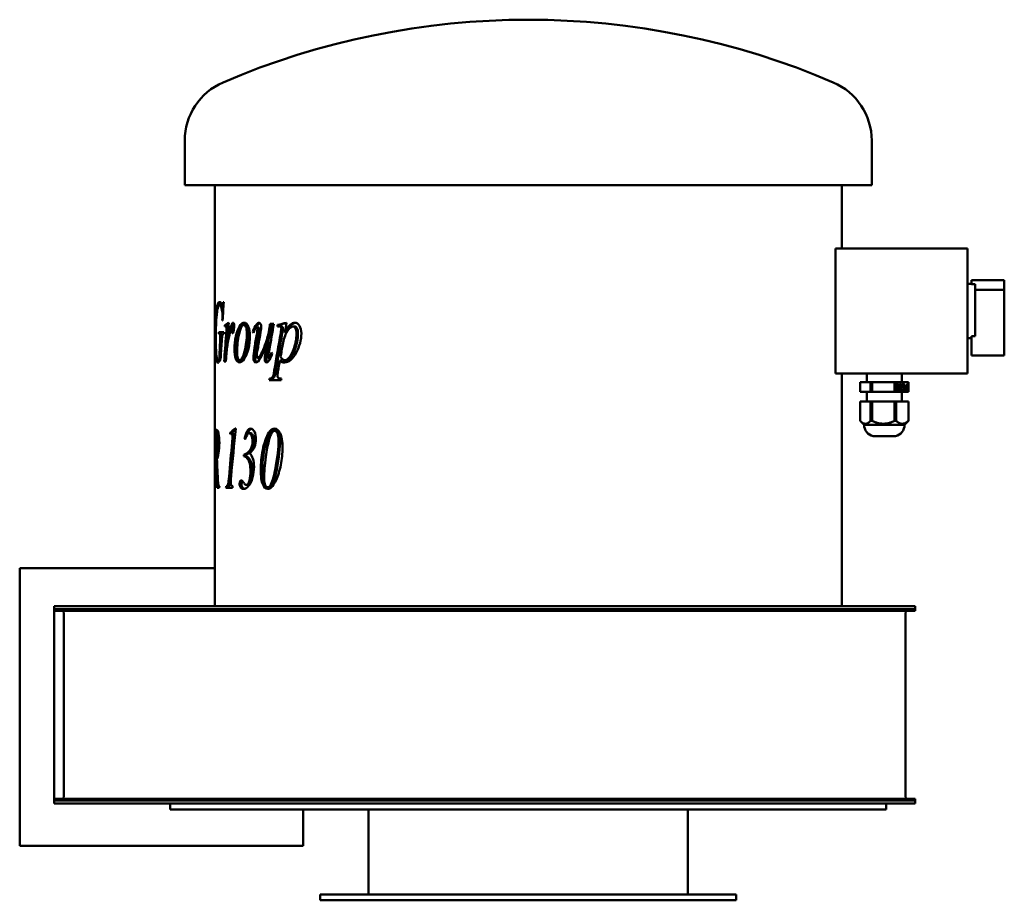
# Model space of a CAD drawing. Header units: millimetres. Extents: x 376 to 884, y 218 to 673.
import ezdxf

# ---------------------------------------------------------------- set-up
doc = ezdxf.new("R2010")
doc.units = ezdxf.units.MM
doc.header["$LTSCALE"] = 3
doc.layers.add('Widoczne (ISO)', color=7, linetype='Continuous', lineweight=50)

msp = doc.modelspace()

# ---------------------------------------------------------------- linework, layer by layer
at = {"layer": 'Widoczne (ISO)'}
for p, q in [((460.88, 587.5), (460.88, 610.5)), ((815.88, 587.5), (815.88, 610.5)), ((815.88, 587.5), (460.88, 587.5)), ((476.38, 442.39), (476.38, 587.5)), ((800.38, 554.75), (800.38, 587.5)), ((797.13, 554.75), (797.13, 490.25)), ((797.13, 554.75), (865.38, 554.75)), ((865.38, 490.25), (865.38, 554.75)), ((865.38, 536.5), (867.38, 536.5)), ((867.38, 538.5), (884.38, 538.5)), ((867.38, 538.5), (867.38, 536.33)), ((869.38, 536.33), (867.38, 536.33)), ((869.38, 536.33), (869.38, 509.42)), ((884.38, 533.5), (884.38, 538.5)), ((869.38, 533.5), (884.38, 533.5)), ((884.38, 499.5), (884.38, 533.5)), ((479.91, 525.6), (478.92, 525.6)), ((480.94, 525.6), (480.39, 525.6)), ((481.02, 527.1), (480.83, 527.1)), ((480.32, 517.64), (480.5, 517.64)), ((482.56, 515.21), (481.6, 515.21)), ((483.05, 514.6), (482.09, 514.6)), ((483.35, 514.26), (482.39, 514.26)), ((492.32, 515.29), (491.41, 515.29)), ((498.77, 515.48), (497.9, 515.48)), ((499.01, 514.01), (498.15, 514.01)), ((505.56, 514.09), (504.74, 514.09)), ((506.96, 515.92), (505.03, 515.92)), ((509.68, 515.31), (508.88, 515.31)), ((508.88, 514.45), (508.88, 515.31)), ((509.68, 514.58), (509.68, 515.31)), ((510.76, 514.6), (509.96, 514.6)), ((517.6, 514.5), (516.85, 514.5)), ((478.53, 510.63), (478.63, 510.63)), ((481.08, 511.49), (478.57, 511.49)), ((479.61, 510.63), (478.63, 510.63)), ((480.14, 509.99), (479.16, 509.99)), ((485.95, 513.06), (485.01, 513.06)), ((486.15, 512.32), (485.21, 512.32)), ((496.59, 511.71), (496.04, 511.71)), ((513.4, 511.34), (512.62, 511.34)), ((867.38, 509.42), (869.38, 509.42)), ((867.38, 509.42), (867.38, 499.5)), ((483.08, 505.68), (482.78, 505.68)), ((504.4, 506.63), (503.57, 506.63)), ((865.38, 508.5), (867.38, 508.5)), ((867.38, 499.5), (884.38, 499.5)), ((478.97, 497.44), (477.98, 497.44)), ((479.5, 498.5), (478.78, 498.5)), ((481.27, 496.41), (482.13, 496.41)), ((490.3, 497), (489.38, 497)), ((499.49, 498.37), (498.63, 498.37)), ((505.13, 498.06), (504.36, 498.06)), ((510.86, 496.98), (510.07, 496.98)), ((513.48, 497.12), (512.7, 497.12)), ((797.13, 490.25), (865.38, 490.25)), ((800.38, 370), (800.38, 490.25)), ((813.38, 490.25), (813.38, 485.75)), ((831.38, 490.25), (831.38, 485.75)), ((504.56, 486.73), (510.7, 486.73)), ((505.51, 487.54), (504.68, 487.54)), ((809.92, 485.75), (815.3, 485.75)), ((809.92, 485.75), (809.92, 480.75)), ((815.3, 485.75), (816.03, 485.75)), ((815.3, 485.75), (815.3, 480.75)), ((816.03, 485.75), (827.72, 485.75)), ((816.03, 485.75), (816.03, 480.75)), ((827.72, 485.75), (828.49, 485.75)), ((827.72, 485.75), (827.72, 480.75)), ((828.49, 485.75), (834.79, 485.75)), ((828.49, 485.75), (828.49, 480.75)), ((828.76, 484.47), (828.76, 484.83)), ((828.76, 484.83), (829.68, 484.83)), ((829.09, 484.47), (828.76, 484.47)), ((828.83, 484.83), (828.83, 484.47)), ((829.09, 481.32), (829.09, 484.47)), ((829.33, 484.47), (829.09, 484.47)), ((829.33, 484.47), (829.33, 482.13)), ((829.68, 484.47), (829.33, 484.47)), ((829.68, 484.83), (829.68, 484.47)), ((830.17, 484.47), (830.17, 484.83)), ((830.17, 484.83), (831.09, 484.83)), ((830.51, 484.47), (830.17, 484.47)), ((830.25, 484.83), (830.25, 484.47)), ((830.51, 481.32), (830.51, 484.47)), ((830.75, 484.47), (830.51, 484.47)), ((830.75, 484.47), (830.75, 482.13)), ((831.09, 484.47), (830.75, 484.47)), ((831.09, 484.83), (831.09, 484.47)), ((831.5, 483.07), (831.5, 484.6)), ((832.14, 484.5), (831.5, 484.5)), ((831.75, 484.38), (831.5, 484.38)), ((831.75, 483.48), (831.5, 483.48)), ((831.75, 484.38), (831.75, 483.48)), ((831.75, 483.48), (832.19, 483.48)), ((832.19, 483.48), (832.19, 483.07)), ((833.51, 483.4), (833.51, 483.13)), ((833.89, 483.53), (834.1, 483.53)), ((834.1, 483.53), (834.1, 484.83)), ((834.1, 484.83), (834.35, 484.83)), ((834.35, 484.83), (834.35, 481.33)), ((834.79, 485.75), (834.83, 485.75)), ((834.79, 485.75), (834.79, 480.75)), ((834.83, 485.75), (834.83, 480.75)), ((809.92, 480.75), (815.3, 480.75)), ((813.38, 480.75), (813.38, 475.75)), ((815.3, 480.75), (816.03, 480.75)), ((816.03, 480.75), (827.72, 480.75)), ((827.72, 480.75), (828.49, 480.75)), ((828.49, 480.75), (834.79, 480.75)), ((829.33, 482.13), (829.09, 482.13)), ((829.68, 481.81), (829.09, 481.81)), ((829.29, 481.32), (829.09, 481.32)), ((829.33, 482.13), (829.68, 482.13)), ((829.68, 482.13), (829.68, 481.81)), ((830.75, 482.13), (830.51, 482.13)), ((831.09, 481.81), (830.51, 481.81)), ((830.7, 481.32), (830.51, 481.32)), ((830.75, 482.13), (831.09, 482.13)), ((831.09, 482.13), (831.09, 481.81)), ((831.38, 480.75), (831.38, 475.75)), ((832.19, 483.07), (831.5, 483.07)), ((831.51, 482.13), (831.53, 482.13)), ((831.51, 481.57), (831.51, 482.13)), ((831.77, 481.84), (831.51, 481.84)), ((832.16, 481.67), (831.51, 481.67)), ((833.53, 482.92), (833.23, 482.92)), ((833.89, 481.73), (833.27, 481.73)), ((833.93, 483.13), (833.3, 483.13)), ((833.51, 481.73), (833.51, 481.43)), ((834.35, 481.33), (833.88, 481.33)), ((833.89, 481.73), (834.1, 481.73)), ((834.1, 483.13), (833.93, 483.13)), ((834.1, 481.73), (834.1, 483.13)), ((834.79, 480.75), (834.83, 480.75)), ((809.92, 475.75), (815.3, 475.75)), ((809.92, 475.75), (809.92, 465.71)), ((815.3, 475.75), (816.03, 475.75)), ((815.3, 475.75), (815.3, 465.71)), ((816.03, 475.75), (827.72, 475.75)), ((816.03, 475.75), (816.03, 465.71)), ((827.72, 475.75), (828.49, 475.75)), ((827.72, 475.75), (827.72, 465.71)), ((828.49, 475.75), (834.79, 475.75)), ((828.49, 475.75), (828.49, 465.71)), ((834.79, 475.75), (834.83, 475.75)), ((834.79, 475.75), (834.79, 465.71)), ((834.83, 475.75), (834.83, 465.71)), ((809.99, 465.64), (809.92, 465.7)), ((811.88, 463.75), (809.99, 465.64)), ((832.88, 463.75), (811.88, 463.75)), ((832.88, 463.75), (834.76, 465.64)), ((834.76, 465.64), (834.83, 465.7)), ((476.61, 460.28), (477.61, 460.28)), ((477.45, 461.09), (476.62, 461.09)), ((478.37, 459.52), (477.37, 459.52)), ((485.36, 459.62), (484.41, 459.62)), ((486.02, 459.08), (485.07, 459.08)), ((487.28, 461.7), (486.9, 461.7)), ((495.02, 459.32), (494.13, 459.32)), ((508.2, 460.55), (507.39, 460.55)), ((828.13, 457.88), (816.63, 457.88)), ((486.51, 456.55), (485.57, 456.55)), ((492.24, 456.5), (491.83, 456.5)), ((492.36, 448.12), (491.46, 448.12)), ((491.46, 447.48), (491.46, 448.12)), ((492.36, 447.48), (492.36, 448.12)), ((495.88, 451.31), (495, 451.31)), ((477.56, 446.01), (476.85, 446.01)), ((478.01, 447.07), (477.1, 447.07)), ((477.58, 445.67), (477.15, 445.67)), ((492.36, 447.48), (491.46, 447.48)), ((476.38, 442.39), (476.38, 442.39)), ((476.38, 370), (476.38, 441.23)), ((476.64, 433.24), (476.44, 433.24)), ((476.68, 436.92), (476.49, 436.92)), ((493.72, 432.63), (492.83, 432.63)), ((476.86, 431.9), (476.38, 431.9)), ((476.38, 431.09), (476.84, 431.09)), ((476.7, 432.24), (476.41, 432.24)), ((477.69, 431.09), (478.76, 431.09)), ((482.21, 431.09), (485.63, 431.09)), ((483.26, 431.9), (482.3, 431.9)), ((483.92, 432.19), (482.96, 432.19)), ((504.63, 431.38), (503.8, 431.38)), ((505.92, 432.26), (505.1, 432.26)), ((375.62, 246.06), (375.62, 389.56)), ((476.38, 389.56), (375.62, 389.56)), ((393.37, 368.5), (623.37, 368.5)), ((393.37, 367.5), (393.37, 368.5)), ((393.37, 367.5), (393.37, 270.5)), ((393.37, 367.5), (623.37, 367.5)), ((623.37, 370), (393.37, 370)), ((393.37, 370), (393.37, 368.5)), ((398.37, 366.7), (398.37, 271.3)), ((623.37, 368.5), (838.37, 368.5)), ((623.37, 367.5), (838.37, 367.5)), ((838.37, 370), (623.37, 370)), ((833.37, 366.7), (833.37, 271.3)), ((838.37, 368.5), (838.37, 367.5)), ((838.37, 370), (838.37, 368.5)), ((393.37, 270.5), (623.37, 270.5)), ((393.37, 269.5), (393.37, 270.5)), ((623.37, 270.5), (838.37, 270.5)), ((838.37, 269.5), (838.37, 270.5)), ((393.37, 269.5), (623.37, 269.5)), ((393.37, 269.5), (393.37, 268)), ((623.37, 268), (393.37, 268)), ((453.38, 268), (453.38, 265)), ((823.38, 265), (453.38, 265)), ((522.12, 265), (522.12, 246.06)), ((555.88, 265), (555.88, 221)), ((623.37, 269.5), (838.37, 269.5)), ((838.37, 268), (623.37, 268)), ((720.88, 265), (720.88, 221)), ((823.38, 268), (823.38, 265)), ((838.37, 269.5), (838.37, 268)), ((522.12, 246.06), (375.62, 246.06)), ((745.88, 221), (530.88, 221)), ((530.88, 221), (530.88, 218)), ((745.88, 221), (745.88, 218)), ((745.88, 218), (530.88, 218))]:
    msp.add_line(p, q, dxfattribs=at)
for centre, radius, start, end in [((638.38, 273), 400, 66.7905, 113.2095), ((493.66, 610.5), 32.78, 113.2095, 180), ((783.09, 610.5), 32.78, 0, 66.7905), ((817.88, 463.75), 6, 180, 257.9753), ((826.88, 463.75), 6, 282.0247, 0), ((397.57, 366.7), 0.8, 0, 90), ((834.17, 366.7), 0.8, 90, 180), ((397.57, 271.3), 0.8, 270, 0), ((834.17, 271.3), 0.8, 180, 270)]:
    msp.add_arc(centre, radius, start, end, dxfattribs=at)
for centre, ratio, start_param, end_param in [((809.92, 478.16), 0.005236, 6.267959, 6.287741), ((815.66, 478.16), 0.842294, 6.248424, 6.317947), ((828.1, 478.16), 0.887951, 6.248424, 6.317947), ((834.81, 478.16), 0.045657, 6.248424, 6.317947), ((834.83, 478.16), 0.005236, 0.005233, 0.015226)]:
    msp.add_ellipse(centre, major_axis=(0, -12.46), ratio=ratio, start_param=start_param, end_param=end_param, dxfattribs=at)
for points, knots in [([(476.65, 508.03), (476.65, 510.63), (476.68, 513.1), (476.75, 515.43), (476.83, 517.77), (476.93, 519.75), (477.08, 521.36), (477.23, 522.98), (477.42, 524.26), (477.66, 525.19)], [0, 0, 0, 0, 1, 1, 1, 2, 2, 2, 3, 3, 3, 3]), ([(480.37, 520.09), (480.37, 521.54), (480.22, 522.83), (479.95, 523.94), (479.68, 525.05), (479.32, 525.6), (478.92, 525.6)], [0, 0, 0, 0, 1, 1, 1, 2, 2, 2, 2]), ([(480.39, 525.6), (480.47, 525.6), (480.54, 525.69), (480.6, 525.86), (480.66, 526.03), (480.73, 526.45), (480.83, 527.1)], [0, 0, 0, 0, 1, 1, 1, 2, 2, 2, 2]), ([(485.87, 516.44), (486.04, 516.44), (486.17, 516.3), (486.27, 516.01), (486.37, 515.72), (486.42, 515.3), (486.42, 514.75)], [0, 0, 0, 0, 1, 1, 1, 2, 2, 2, 2]), ([(486.64, 502.84), (486.64, 505.01), (486.86, 507.19), (487.31, 509.37), (487.76, 511.55), (488.37, 513.27), (489.18, 514.54), (490, 515.8), (490.82, 516.44), (491.64, 516.44)], [0, 0, 0, 0, 1, 1, 1, 2, 2, 2, 3, 3, 3, 3]), ([(487.58, 502.84), (487.58, 505.01), (487.79, 507.19), (488.24, 509.37), (488.69, 511.55), (489.3, 513.27), (490.1, 514.54), (490.76, 515.57), (491.42, 516.18), (492.09, 516.37)], [0, 0, 0, 0, 1, 1, 1, 2, 2, 2, 2.813888, 2.813888, 2.813888, 2.813888]), ([(491.41, 515.29), (490.5, 515.29), (489.7, 513.73), (488.99, 510.63), (488.28, 507.52), (487.95, 504.44), (487.95, 501.39)], [0, 0, 0, 0, 1, 1, 1, 2, 2, 2, 2]), ([(492.98, 511.05), (492.98, 512.42), (492.83, 513.47), (492.54, 514.2), (492.24, 514.92), (491.87, 515.29), (491.41, 515.29)], [0, 0, 0, 0, 1, 1, 1, 2, 2, 2, 2]), ([(491.64, 516.44), (492.47, 516.44), (493.19, 515.8), (493.75, 514.51), (494.32, 513.23), (494.61, 511.57), (494.61, 509.53)], [0, 0, 0, 0, 1, 1, 1, 2, 2, 2, 2]), ([(493.87, 511.05), (493.87, 512.42), (493.73, 513.47), (493.44, 514.2), (493.15, 514.92), (492.77, 515.29), (492.32, 515.29)], [0, 0, 0, 0, 1, 1, 1, 2, 2, 2, 2]), ([(498.15, 514.01), (497.96, 514.01), (497.78, 513.9), (497.59, 513.68), (497.41, 513.46), (497, 512.64), (496.37, 511.22)], [0, 0, 0, 0, 1, 1, 1, 2, 2, 2, 2]), ([(498.51, 513.37), (498.51, 513.54), (498.47, 513.68), (498.4, 513.82), (498.32, 513.95), (498.24, 514.01), (498.15, 514.01)], [0, 0, 0, 0, 1, 1, 1, 2, 2, 2, 2]), ([(498.63, 498.37), (498.89, 498.37), (499.22, 498.62), (499.64, 499.1), (500.07, 499.58), (500.63, 500.66), (501.36, 502.34), (502.08, 504.03), (502.69, 505.6), (503.18, 507.08), (503.66, 508.55), (504.18, 510.88), (504.74, 514.09)], [0, 0, 0, 0, 1, 1, 1, 2, 2, 2, 3, 3, 3, 4, 4, 4, 4]), ([(499.37, 513.37), (499.37, 513.54), (499.33, 513.68), (499.26, 513.82), (499.19, 513.95), (499.1, 514.01), (499.01, 514.01)], [0, 0, 0, 0, 1, 1, 1, 2, 2, 2, 2]), ([(499.34, 516.44), (499.64, 516.44), (499.89, 516.23), (500.09, 515.81), (500.29, 515.4), (500.38, 514.87), (500.38, 514.23)], [0, 0, 0, 0, 1, 1, 1, 2, 2, 2, 2]), ([(503.86, 506.63), (503.91, 506.78), (503.96, 506.93), (504.01, 507.08), (504.49, 508.55), (505.01, 510.88), (505.56, 514.09)], [2.900712, 2.900712, 2.900712, 2.900712, 3, 3, 3, 4, 4, 4, 4]), ([(510.82, 513.35), (510.82, 513.74), (510.75, 514.05), (510.61, 514.27), (510.47, 514.49), (510.25, 514.6), (509.96, 514.6)], [0, 0, 0, 0, 1, 1, 1, 2, 2, 2, 2]), ([(511.61, 513.35), (511.61, 513.74), (511.54, 514.05), (511.4, 514.27), (511.26, 514.49), (511.04, 514.6), (510.76, 514.6)], [0, 0, 0, 0, 1, 1, 1, 2, 2, 2, 2]), ([(516.85, 514.5), (515.78, 514.5), (514.74, 513.59), (513.73, 511.77), (512.72, 509.95), (512, 507.81), (511.55, 505.36)], [0, 0, 0, 0, 1, 1, 1, 2, 2, 2, 2]), ([(512.62, 511.34), (513.63, 513.24), (514.55, 514.56), (515.37, 515.31), (516.19, 516.06), (517.04, 516.44), (517.93, 516.44)], [0, 0, 0, 0, 1, 1, 1, 2, 2, 2, 2]), ([(513.4, 511.34), (514.4, 513.24), (515.32, 514.56), (516.13, 515.31), (516.82, 515.95), (517.53, 516.31), (518.27, 516.41)], [0, 0, 0, 0, 1, 1, 1, 1.845648, 1.845648, 1.845648, 1.845648]), ([(518.68, 510.85), (518.68, 512.03), (518.5, 512.93), (518.13, 513.56), (517.76, 514.19), (517.34, 514.5), (516.85, 514.5)], [0, 0, 0, 0, 1, 1, 1, 2, 2, 2, 2]), ([(519.42, 510.85), (519.42, 512.03), (519.24, 512.93), (518.87, 513.56), (518.51, 514.19), (518.08, 514.5), (517.6, 514.5)], [0, 0, 0, 0, 1, 1, 1, 2, 2, 2, 2]), ([(517.93, 516.44), (518.8, 516.44), (519.56, 515.92), (520.2, 514.88), (520.83, 513.84), (521.16, 512.49), (521.16, 510.83)], [0, 0, 0, 0, 1, 1, 1, 2, 2, 2, 2]), ([(481.03, 510.63), (480.75, 510.61), (480.57, 510.48), (480.45, 510.22), (480.34, 509.97), (480.24, 509.54), (480.16, 508.94)], [0, 0, 0, 0, 1, 1, 1, 2, 2, 2, 2]), ([(485.64, 510.97), (485.53, 510.97), (485.43, 511.08), (485.35, 511.3), (485.28, 511.52), (485.23, 511.86), (485.21, 512.32)], [0, 0, 0, 0, 1, 1, 1, 2, 2, 2, 2]), ([(494.61, 509.53), (494.61, 507.3), (494.34, 505.11), (493.81, 502.95), (493.28, 500.78), (492.55, 499.06), (491.66, 497.8), (490.78, 496.53), (489.95, 495.9), (489.18, 495.9)], [0, 0, 0, 0, 1, 1, 1, 2, 2, 2, 3, 3, 3, 3]), ([(489.38, 497), (490.2, 497), (491.01, 498.55), (491.79, 501.63), (492.57, 504.72), (492.98, 507.86), (492.98, 511.05)], [0, 0, 0, 0, 1, 1, 1, 2, 2, 2, 2]), ([(490.3, 497), (491.12, 497), (491.92, 498.55), (492.69, 501.63), (493.47, 504.72), (493.87, 507.86), (493.87, 511.05)], [0, 0, 0, 0, 1, 1, 1, 2, 2, 2, 2]), ([(521.16, 510.83), (521.16, 507.57), (520.24, 504.27), (518.46, 500.92), (516.69, 497.57), (514.67, 495.9), (512.47, 495.9)], [0, 0, 0, 0, 1, 1, 1, 2, 2, 2, 2]), ([(512.7, 497.12), (513.2, 497.12), (513.7, 497.34), (514.21, 497.76), (514.73, 498.19), (515.24, 498.82), (515.74, 499.66), (516.24, 500.5), (516.7, 501.47), (517.1, 502.57), (517.51, 503.66), (517.87, 504.95), (518.2, 506.44), (518.52, 507.92), (518.68, 509.4), (518.68, 510.85)], [0, 0, 0, 0, 1, 1, 1, 2, 2, 2, 3, 3, 3, 4, 4, 4, 5, 5, 5, 5]), ([(513.48, 497.12), (513.97, 497.12), (514.47, 497.34), (514.98, 497.76), (515.49, 498.19), (516, 498.82), (516.5, 499.66), (516.99, 500.5), (517.45, 501.47), (517.85, 502.57), (518.25, 503.66), (518.62, 504.95), (518.94, 506.44), (519.26, 507.92), (519.42, 509.4), (519.42, 510.85)], [0, 0, 0, 0, 1, 1, 1, 2, 2, 2, 3, 3, 3, 4, 4, 4, 5, 5, 5, 5]), ([(477.98, 495.73), (477.54, 495.73), (477.27, 496.32), (477.09, 497.5), (476.9, 498.69), (476.8, 500.26), (476.74, 502.21), (476.67, 504.16), (476.65, 506.1), (476.65, 508.03)], [0, 0, 0, 0, 1, 1, 1, 2, 2, 2, 3, 3, 3, 3]), ([(476.97, 507.74), (476.97, 504.94), (477.03, 502.53), (477.17, 500.49), (477.32, 498.46), (477.55, 497.44), (477.98, 497.44)], [0, 0, 0, 0, 1, 1, 1, 2, 2, 2, 2]), ([(503.57, 506.63), (502.13, 502.53), (500.97, 499.72), (500.06, 498.19), (499.14, 496.66), (498.33, 495.9), (497.6, 495.9)], [0, 0, 0, 0, 1, 1, 1, 2, 2, 2, 2]), ([(489.18, 495.9), (488.39, 495.9), (487.78, 496.54), (487.32, 497.84), (486.86, 499.13), (486.64, 500.79), (486.64, 502.84)], [0, 0, 0, 0, 1, 1, 1, 2, 2, 2, 2]), ([(489.65, 495.98), (489.08, 496.18), (488.62, 496.8), (488.25, 497.84), (487.79, 499.13), (487.58, 500.79), (487.58, 502.84)], [0.199561, 0.199561, 0.199561, 0.199561, 1, 1, 1, 2, 2, 2, 2]), ([(487.95, 501.39), (487.95, 499.98), (488.08, 498.9), (488.35, 498.14), (488.62, 497.38), (488.96, 497), (489.38, 497)], [0, 0, 0, 0, 1, 1, 1, 2, 2, 2, 2]), ([(498.1, 499.31), (498.1, 499.01), (498.15, 498.78), (498.24, 498.62), (498.34, 498.46), (498.46, 498.37), (498.63, 498.37)], [0, 0, 0, 0, 1, 1, 1, 2, 2, 2, 2]), ([(499.49, 498.37), (499.75, 498.37), (500.08, 498.62), (500.5, 499.1), (500.55, 499.15), (500.59, 499.21), (500.64, 499.28)], [0, 0, 0, 0, 1, 1, 1, 1.108784, 1.108784, 1.108784, 1.108784]), ([(504.13, 498.77), (504.13, 498.52), (504.15, 498.34), (504.19, 498.23), (504.23, 498.11), (504.29, 498.06), (504.36, 498.06)], [0, 0, 0, 0, 1, 1, 1, 2, 2, 2, 2]), ([(504.36, 498.06), (504.47, 498.06), (504.59, 498.16), (504.72, 498.37), (504.85, 498.59), (505.18, 499.49), (505.71, 501.07)], [0, 0, 0, 0, 1, 1, 1, 2, 2, 2, 2]), ([(477.98, 497.44), (478.08, 497.44), (478.19, 497.51), (478.29, 497.64), (478.39, 497.77), (478.55, 498.06), (478.78, 498.5)], [0, 0, 0, 0, 1, 1, 1, 2, 2, 2, 2]), ([(479.46, 497.88), (479.07, 497.02), (478.79, 496.44), (478.58, 496.16), (478.38, 495.87), (478.18, 495.73), (477.98, 495.73)], [0, 0, 0, 0, 1, 1, 1, 2, 2, 2, 2]), ([(478.97, 497.44), (479.07, 497.44), (479.18, 497.51), (479.28, 497.64), (479.33, 497.7), (479.39, 497.8), (479.47, 497.93)], [0, 0, 0, 0, 1, 1, 1, 1.47745, 1.47745, 1.47745, 1.47745]), ([(497.6, 495.9), (497.25, 495.9), (496.96, 496.13), (496.73, 496.6), (496.5, 497.06), (496.38, 497.66), (496.38, 498.37)], [0, 0, 0, 0, 1, 1, 1, 2, 2, 2, 2]), ([(498.09, 496.01), (497.91, 496.12), (497.74, 496.32), (497.6, 496.6), (497.37, 497.06), (497.26, 497.66), (497.26, 498.37)], [0.393967, 0.393967, 0.393967, 0.393967, 1, 1, 1, 2, 2, 2, 2]), ([(503.16, 495.9), (502.89, 495.9), (502.68, 496.06), (502.51, 496.39), (502.35, 496.72), (502.27, 497.13), (502.27, 497.64)], [0, 0, 0, 0, 1, 1, 1, 2, 2, 2, 2]), ([(503.63, 496.03), (503.52, 496.11), (503.43, 496.23), (503.35, 496.39), (503.19, 496.72), (503.11, 497.13), (503.11, 497.64)], [0.513607, 0.513607, 0.513607, 0.513607, 1, 1, 1, 2, 2, 2, 2]), ([(512.47, 495.9), (512.01, 495.9), (511.6, 495.98), (511.24, 496.13), (510.89, 496.29), (510.5, 496.57), (510.07, 496.98)], [0, 0, 0, 0, 1, 1, 1, 2, 2, 2, 2]), ([(512.87, 495.92), (512.56, 495.95), (512.28, 496.02), (512.03, 496.13), (511.68, 496.29), (511.29, 496.57), (510.86, 496.98)], [0.282939, 0.282939, 0.282939, 0.282939, 1, 1, 1, 2, 2, 2, 2]), ([(504.68, 487.54), (505.46, 487.61), (505.99, 487.84), (506.27, 488.25), (506.55, 488.66), (506.84, 489.8), (507.15, 491.68)], [0, 0, 0, 0, 1, 1, 1, 2, 2, 2, 2]), ([(505.51, 487.54), (506.28, 487.61), (506.81, 487.84), (507.09, 488.25), (507.36, 488.66), (507.66, 489.8), (507.96, 491.68)], [0, 0, 0, 0, 1, 1, 1, 2, 2, 2, 2]), ([(508.78, 489.09), (508.78, 488.76), (508.83, 488.48), (508.93, 488.25), (509.04, 488.02), (509.2, 487.85), (509.44, 487.72), (509.67, 487.6), (510.13, 487.54), (510.84, 487.54)], [0, 0, 0, 0, 1, 1, 1, 2, 2, 2, 3, 3, 3, 3]), ([(476.81, 457.88), (476.81, 458.55), (476.79, 459.12), (476.75, 459.59), (476.71, 460.07), (476.66, 460.29), (476.61, 460.28)], [0, 0, 0, 0, 1, 1, 1, 2, 2, 2, 2]), ([(478.08, 454.44), (478.08, 456.08), (478.01, 457.33), (477.88, 458.21), (477.76, 459.08), (477.58, 459.52), (477.37, 459.52)], [0, 0, 0, 0, 1, 1, 1, 2, 2, 2, 2]), ([(477.45, 461.09), (477.83, 461.09), (478.19, 460.47), (478.42, 459.24), (478.65, 458), (478.78, 456.37), (478.78, 454.35)], [0, 0, 0, 0, 1, 1, 1, 2, 2, 2, 2]), ([(477.75, 459.52), (477.75, 459.54), (477.75, 459.57), (477.75, 459.59), (477.71, 460.05), (477.66, 460.28), (477.61, 460.28)], [0.948818, 0.948818, 0.948818, 0.948818, 1, 1, 1, 1.966667, 1.966667, 1.966667, 1.966667]), ([(485.59, 457.41), (485.59, 457.93), (485.54, 458.34), (485.45, 458.64), (485.36, 458.93), (485.23, 459.08), (485.07, 459.08)], [0, 0, 0, 0, 1, 1, 1, 2, 2, 2, 2]), ([(486.53, 457.41), (486.53, 457.93), (486.48, 458.34), (486.39, 458.64), (486.3, 458.93), (486.17, 459.08), (486.02, 459.08)], [0, 0, 0, 0, 1, 1, 1, 2, 2, 2, 2]), ([(491.83, 456.5), (492.16, 458.22), (492.58, 459.51), (493.11, 460.39), (493.64, 461.26), (494.24, 461.7), (494.91, 461.7)], [0, 0, 0, 0, 1, 1, 1, 2, 2, 2, 2]), ([(493.34, 458.91), (493.54, 459.49), (493.77, 459.98), (494.01, 460.39), (494.42, 461.07), (494.88, 461.49), (495.37, 461.64)], [0.538758, 0.538758, 0.538758, 0.538758, 1, 1, 1, 1.784482, 1.784482, 1.784482, 1.784482]), ([(495.9, 455.3), (495.9, 456.46), (495.72, 457.42), (495.37, 458.18), (495.02, 458.94), (494.61, 459.32), (494.13, 459.32)], [0, 0, 0, 0, 1, 1, 1, 2, 2, 2, 2]), ([(494.91, 461.7), (495.72, 461.7), (496.4, 461.18), (496.93, 460.14), (497.45, 459.11), (497.72, 457.79), (497.72, 456.21)], [0, 0, 0, 0, 1, 1, 1, 2, 2, 2, 2]), ([(496.78, 455.3), (496.78, 456.46), (496.6, 457.42), (496.25, 458.18), (495.91, 458.94), (495.49, 459.32), (495.02, 459.32)], [0, 0, 0, 0, 1, 1, 1, 2, 2, 2, 2]), ([(507.39, 460.55), (506.89, 460.55), (506.39, 460.21), (505.88, 459.54), (505.37, 458.87), (504.86, 457.48), (504.33, 455.35), (503.8, 453.23), (503.3, 450.49), (502.83, 447.14)], [0, 0, 0, 0, 1, 1, 1, 2, 2, 2, 3, 3, 3, 3]), ([(507.37, 461.7), (508.48, 461.7), (509.44, 460.91), (510.23, 459.33), (511.02, 457.76), (511.43, 455.27), (511.43, 451.87)], [0, 0, 0, 0, 1, 1, 1, 2, 2, 2, 2]), ([(509.4, 455.77), (509.4, 457.4), (509.19, 458.61), (508.79, 459.38), (508.39, 460.16), (507.92, 460.55), (507.39, 460.55)], [0, 0, 0, 0, 1, 1, 1, 2, 2, 2, 2]), ([(510.19, 455.77), (510.19, 457.4), (509.99, 458.61), (509.59, 459.38), (509.19, 460.16), (508.73, 460.55), (508.2, 460.55)], [0, 0, 0, 0, 1, 1, 1, 2, 2, 2, 2]), ([(477.1, 447.07), (477.34, 447.07), (477.58, 447.77), (477.77, 449.19), (477.96, 450.6), (478.08, 452.35), (478.08, 454.44)], [0, 0, 0, 0, 1, 1, 1, 2, 2, 2, 2]), ([(478.78, 454.35), (478.78, 452.42), (478.65, 450.65), (478.41, 449.05), (478.18, 447.45), (477.87, 446.44), (477.56, 446.01)], [0, 0, 0, 0, 1, 1, 1, 2, 2, 2, 2]), ([(497.72, 456.21), (497.72, 454.85), (497.47, 453.55), (496.97, 452.29), (496.48, 451.03), (495.63, 449.91), (494.5, 448.93)], [0, 0, 0, 0, 1, 1, 1, 2, 2, 2, 2]), ([(494.5, 448.93), (495.21, 448.29), (495.76, 447.38), (496.13, 446.2), (496.51, 445.01), (496.7, 443.59), (496.7, 441.92)], [0, 0, 0, 0, 1, 1, 1, 2, 2, 2, 2]), ([(511.43, 451.87), (511.43, 448.95), (511.13, 445.96), (510.54, 442.92), (509.95, 439.89), (509.13, 437.25), (508.09, 435.03)], [0, 0, 0, 0, 1, 1, 1, 2, 2, 2, 2]), ([(494.9, 439.86), (494.9, 441.27), (494.76, 442.52), (494.49, 443.64), (494.22, 444.75), (493.8, 445.65), (493.24, 446.33), (492.68, 447.02), (492.08, 447.4), (491.46, 447.48)], [0, 0, 0, 0, 1, 1, 1, 2, 2, 2, 3, 3, 3, 3]), ([(495.78, 439.86), (495.78, 441.27), (495.65, 442.52), (495.38, 443.64), (495.11, 444.75), (494.69, 445.65), (494.13, 446.33), (493.58, 447.02), (492.98, 447.4), (492.36, 447.48)], [0, 0, 0, 0, 1, 1, 1, 2, 2, 2, 3, 3, 3, 3]), ([(496.7, 441.92), (496.7, 440.07), (496.44, 438.23), (495.93, 436.38), (495.43, 434.53), (494.74, 433.1), (493.9, 432.09), (493.06, 431.08), (492.21, 430.57), (491.35, 430.57)], [0, 0, 0, 0, 1, 1, 1, 2, 2, 2, 3, 3, 3, 3]), ([(492.83, 432.63), (493.41, 432.63), (493.9, 433.4), (494.3, 434.93), (494.69, 436.47), (494.9, 438.11), (494.9, 439.86)], [0, 0, 0, 0, 1, 1, 1, 2, 2, 2, 2]), ([(493.72, 432.63), (494.3, 432.63), (494.79, 433.4), (495.19, 434.93), (495.58, 436.47), (495.78, 438.11), (495.78, 439.86)], [0, 0, 0, 0, 1, 1, 1, 2, 2, 2, 2]), ([(503.81, 430.57), (502.74, 430.57), (501.87, 431.36), (501.19, 432.94), (500.5, 434.51), (500.17, 437.01), (500.17, 440.42)], [0, 0, 0, 0, 1, 1, 1, 2, 2, 2, 2]), ([(504.26, 430.61), (503.37, 430.78), (502.63, 431.56), (502.03, 432.94), (501.35, 434.51), (501.02, 437.01), (501.02, 440.42)], [0.123984, 0.123984, 0.123984, 0.123984, 1, 1, 1, 2, 2, 2, 2]), ([(477.93, 437.21), (478.03, 435.06), (478.14, 433.65), (478.24, 433), (478.35, 432.34), (478.52, 431.98), (478.8, 431.9)], [0, 0, 0, 0, 1, 1, 1, 2, 2, 2, 2]), ([(484.66, 433.73), (484.66, 433.19), (484.72, 432.78), (484.84, 432.48), (484.95, 432.19), (485.24, 431.99), (485.7, 431.9)], [0, 0, 0, 0, 1, 1, 1, 2, 2, 2, 2]), ([(489.26, 433.1), (489.26, 433.62), (489.33, 434.06), (489.48, 434.43), (489.62, 434.8), (489.81, 434.98), (490.03, 434.98)], [0, 0, 0, 0, 1, 1, 1, 2, 2, 2, 2]), ([(490.18, 433.1), (490.18, 433.62), (490.25, 434.06), (490.4, 434.43), (490.45, 434.56), (490.5, 434.67), (490.56, 434.75)], [0, 0, 0, 0, 1, 1, 1, 1.346966, 1.346966, 1.346966, 1.346966]), ([(490.5, 434.81), (490.59, 434.73), (490.83, 434.43), (491.21, 433.92), (491.6, 433.4), (491.91, 433.06), (492.13, 432.89), (492.35, 432.72), (492.58, 432.63), (492.83, 432.63)], [0, 0, 0, 0, 1, 1, 1, 2, 2, 2, 3, 3, 3, 3]), ([(501.92, 435.96), (501.92, 434.43), (502.1, 433.28), (502.47, 432.52), (502.83, 431.76), (503.27, 431.38), (503.8, 431.38)], [0, 0, 0, 0, 1, 1, 1, 2, 2, 2, 2])]:
    msp.add_open_spline(points, degree=3, knots=knots, dxfattribs=at)
for points, degree in [([(478.92, 525.6), (478.1, 525.6), (477.62, 523.46), (477.31, 519.16)], 3), ([(477.66, 525.19), (478, 526.46), (478.41, 527.1), (478.92, 527.1)], 3), ([(478.77, 525.58), (478.96, 526.21), (479.18, 526.65), (479.43, 526.89)], 3), ([(478.92, 527.1), (479.3, 527.1), (479.68, 526.74), (480.05, 526.02)], 3), ([(480.86, 524.21), (480.6, 525.14), (480.27, 525.6), (479.91, 525.6)], 3), ([(480.05, 526.02), (480.2, 525.74), (480.32, 525.6), (480.39, 525.6)], 3), ([(481.02, 527.1), (480.84, 523.95), (480.67, 520.79), (480.5, 517.64)], 3), ([(477.31, 519.16), (477.06, 515.76), (476.97, 511.95), (476.97, 507.74)], 3), ([(480.32, 517.64), (480.35, 518.75), (480.37, 519.57), (480.37, 520.09)], 3), ([(481.6, 515.21), (482.23, 515.62), (482.92, 516.03), (483.67, 516.44)], 3), ([(481.67, 514.4), (481.64, 514.67), (481.62, 514.94), (481.6, 515.21)], 3), ([(482.09, 514.6), (482.01, 514.6), (481.87, 514.53), (481.67, 514.4)], 3), ([(482.39, 514.26), (482.31, 514.49), (482.21, 514.6), (482.09, 514.6)], 3), ([(482.47, 513.57), (482.47, 513.85), (482.45, 514.08), (482.39, 514.26)], 3), ([(482.56, 515.21), (482.9, 515.43), (483.25, 515.65), (483.62, 515.87)], 3), ([(482.62, 514.6), (482.6, 514.8), (482.58, 515.01), (482.56, 515.21)], 3), ([(483.67, 516.44), (483.37, 512.85), (483.07, 509.26), (482.78, 505.68)], 3), ([(482.78, 505.68), (483.51, 510.09), (484.23, 513.18), (484.91, 514.94)], 3), ([(483.35, 514.26), (483.27, 514.49), (483.17, 514.6), (483.05, 514.6)], 3), ([(483.44, 513.64), (483.43, 513.88), (483.4, 514.09), (483.35, 514.26)], 3), ([(484.91, 514.94), (485.29, 515.94), (485.62, 516.44), (485.87, 516.44)], 3), ([(485.25, 513.06), (485.46, 513.8), (485.66, 514.43), (485.85, 514.94)], 3), ([(485.85, 514.94), (486.01, 515.35), (486.16, 515.68), (486.3, 515.92)], 3), ([(486.42, 514.75), (486.42, 513.78), (486.33, 512.86), (486.16, 511.98)], 3), ([(496.04, 511.71), (496.62, 513.42), (497.24, 514.68), (497.9, 515.48)], 3), ([(497.77, 513.86), (498.09, 514.53), (498.43, 515.07), (498.77, 515.48)], 3), ([(497.9, 515.48), (498.42, 516.12), (498.9, 516.44), (499.34, 516.44)], 3), ([(498.77, 515.48), (499.1, 515.89), (499.41, 516.17), (499.71, 516.32)], 3), ([(500.38, 514.23), (500.38, 513.43), (500.2, 512.02), (499.85, 509.99)], 3), ([(506.96, 515.92), (506.17, 511.46), (505.4, 507), (504.64, 502.54)], 3), ([(504.74, 514.09), (504.83, 514.7), (504.93, 515.31), (505.03, 515.92)], 3), ([(505.56, 514.09), (505.66, 514.7), (505.75, 515.31), (505.85, 515.92)], 3), ([(508.88, 515.31), (510.39, 515.69), (511.95, 516.06), (513.56, 516.44)], 3), ([(509.96, 514.6), (509.71, 514.6), (509.34, 514.55), (508.88, 514.45)], 3), ([(509.68, 515.31), (510.93, 515.62), (512.21, 515.94), (513.52, 516.25)], 3), ([(513.56, 516.44), (513.24, 514.74), (512.93, 513.04), (512.62, 511.34)], 3), ([(478.53, 510.63), (478.54, 510.92), (478.55, 511.2), (478.57, 511.49)], 3), ([(479.16, 509.99), (479.04, 510.42), (478.86, 510.63), (478.63, 510.63)], 3), ([(479.26, 508.77), (479.26, 509.31), (479.23, 509.71), (479.16, 509.99)], 3), ([(479.17, 506.22), (479.23, 507.28), (479.26, 508.13), (479.26, 508.77)], 3), ([(479.51, 510.63), (479.53, 510.92), (479.54, 511.2), (479.55, 511.49)], 3), ([(480.14, 509.99), (480.03, 510.42), (479.84, 510.63), (479.61, 510.63)], 3), ([(480.16, 508.94), (480.11, 508.55), (480.02, 507.39), (479.91, 505.46)], 3), ([(480.23, 509.37), (480.21, 509.62), (480.18, 509.83), (480.14, 509.99)], 3), ([(481.08, 511.49), (481.06, 511.2), (481.04, 510.92), (481.03, 510.63)], 3), ([(481.27, 496.41), (481.59, 501), (481.93, 505.58), (482.28, 510.16)], 3), ([(482.28, 510.16), (482.41, 511.76), (482.47, 512.9), (482.47, 513.57)], 3), ([(484.24, 511.14), (483.86, 509.71), (483.46, 507.84), (483.05, 505.53)], 3), ([(484.78, 512.88), (484.66, 512.67), (484.47, 512.09), (484.24, 511.14)], 3), ([(485.01, 513.06), (484.92, 513.06), (484.85, 513), (484.78, 512.88)], 3), ([(485.14, 512.88), (485.11, 513), (485.06, 513.06), (485.01, 513.06)], 3), ([(485.21, 512.32), (485.2, 512.6), (485.17, 512.79), (485.14, 512.88)], 3), ([(486.16, 511.98), (486.04, 511.31), (485.87, 510.97), (485.64, 510.97)], 3), ([(486.09, 512.88), (486.05, 513), (486.01, 513.06), (485.95, 513.06)], 3), ([(486.15, 512.32), (486.14, 512.6), (486.12, 512.79), (486.09, 512.88)], 3), ([(486.17, 512.05), (486.16, 512.13), (486.16, 512.22), (486.15, 512.32)], 3), ([(496.37, 511.22), (496.26, 511.38), (496.15, 511.54), (496.04, 511.71)], 3), ([(496.95, 503.47), (497.32, 505.75), (497.7, 508.03), (498.09, 510.31)], 3), ([(497.82, 503.47), (498.2, 505.75), (498.57, 508.03), (498.95, 510.31)], 3), ([(498.09, 510.31), (498.37, 511.94), (498.51, 512.97), (498.51, 513.37)], 3), ([(499.85, 509.99), (499.43, 507.64), (499.01, 505.29), (498.61, 502.93)], 3), ([(498.95, 510.31), (499.23, 511.94), (499.37, 512.97), (499.37, 513.37)], 3), ([(507.15, 491.68), (508.24, 498.15), (509.36, 504.61), (510.5, 511.07)], 3), ([(507.96, 491.68), (509.05, 498.15), (510.16, 504.61), (511.29, 511.07)], 3), ([(510.5, 511.07), (510.71, 512.3), (510.82, 513.06), (510.82, 513.35)], 3), ([(511.29, 511.07), (511.5, 512.3), (511.61, 513.06), (511.61, 513.35)], 3), ([(478.78, 498.5), (478.91, 501.07), (479.04, 503.64), (479.17, 506.22)], 3), ([(479.91, 505.46), (479.75, 502.93), (479.61, 500.41), (479.46, 497.88)], 3), ([(483.05, 505.53), (482.88, 504.55), (482.73, 503.45), (482.61, 502.22)], 3), ([(482.75, 503.47), (482.8, 504.21), (482.85, 504.94), (482.91, 505.68)], 3), ([(502.43, 499.62), (502.56, 500.64), (502.94, 502.97), (503.57, 506.63)], 3), ([(503.26, 499.62), (503.4, 500.64), (503.77, 502.97), (504.4, 506.63)], 3), ([(511.55, 505.36), (511.16, 503.15), (510.77, 500.95), (510.38, 498.74)], 3), ([(482.32, 499.21), (482.26, 498.28), (482.2, 497.34), (482.13, 496.41)], 3), ([(482.61, 502.22), (482.44, 500.56), (482.34, 499.55), (482.32, 499.21)], 3), ([(496.38, 498.37), (496.38, 499.49), (496.57, 501.18), (496.95, 503.47)], 3), ([(497.26, 498.37), (497.26, 499.49), (497.44, 501.18), (497.82, 503.47)], 3), ([(498.61, 502.93), (498.27, 501.02), (498.1, 499.81), (498.1, 499.31)], 3), ([(502.27, 497.64), (502.27, 498.15), (502.32, 498.81), (502.43, 499.62)], 3), ([(503.11, 497.64), (503.11, 498.15), (503.16, 498.81), (503.26, 499.62)], 3), ([(504.64, 502.54), (504.3, 500.55), (504.13, 499.29), (504.13, 498.77)], 3), ([(506.09, 500.56), (505.51, 498.76), (504.91, 497.46), (504.31, 496.66)], 3), ([(505.71, 501.07), (505.84, 500.9), (505.97, 500.73), (506.09, 500.56)], 3), ([(510.38, 498.74), (510.94, 497.66), (511.71, 497.12), (512.7, 497.12)], 3), ([(478.5, 496.05), (478.33, 496.33), (478.19, 496.79), (478.09, 497.44)], 3), ([(504.31, 496.66), (503.91, 496.15), (503.53, 495.9), (503.16, 495.9)], 3), ([(510.07, 496.98), (509.73, 495.07), (509.4, 493.17), (509.07, 491.27)], 3), ([(509.07, 491.27), (508.88, 490.16), (508.78, 489.43), (508.78, 489.09)], 3), ([(504.56, 486.73), (504.6, 487), (504.64, 487.27), (504.68, 487.54)], 3), ([(505.38, 486.73), (505.42, 487), (505.46, 487.27), (505.51, 487.54)], 3), ([(510.84, 487.54), (510.79, 487.27), (510.75, 487), (510.7, 486.73)], 3), ([(831.5, 484.6), (831.55, 484.64), (831.71, 484.76), (831.78, 484.8)], 2), ([(831.7, 484.75), (831.78, 484.69), (831.85, 484.6), (831.91, 484.5)], 3), ([(832.14, 484.5), (832.03, 484.5), (831.82, 484.44), (831.75, 484.38)], 2), ([(831.78, 484.8), (831.87, 484.85), (832.02, 484.9), (832.13, 484.9)], 2), ([(832.13, 484.9), (832.33, 484.9), (832.66, 484.67), (832.78, 484.44)], 2), ([(832.59, 484.13), (832.51, 484.31), (832.28, 484.5), (832.14, 484.5)], 2), ([(832.76, 483.06), (832.76, 483.42), (832.68, 483.94), (832.59, 484.13)], 2), ([(832.78, 484.44), (832.9, 484.21), (833.03, 483.52), (833.03, 483.08)], 2), ([(833.32, 483.16), (833.42, 483.34), (833.68, 483.53), (833.89, 483.53)], 2), ([(829.68, 481.81), (829.48, 481.81), (829.3, 481.6), (829.29, 481.32)], 2), ([(831.09, 481.81), (830.9, 481.81), (830.71, 481.6), (830.7, 481.32)], 2), ([(831.78, 481.37), (831.71, 481.4), (831.56, 481.52), (831.51, 481.57)], 2), ([(831.53, 482.13), (831.58, 482.06), (831.68, 481.92), (831.77, 481.84)], 2), ([(831.89, 481.67), (831.83, 481.57), (831.77, 481.49), (831.69, 481.42)], 3), ([(831.77, 481.84), (831.85, 481.77), (832.04, 481.67), (832.16, 481.67)], 2), ([(832.13, 481.27), (832.03, 481.27), (831.86, 481.32), (831.78, 481.37)], 2), ([(832.78, 481.75), (832.66, 481.52), (832.33, 481.27), (832.13, 481.27)], 2), ([(832.16, 481.67), (832.43, 481.67), (832.76, 482.43), (832.76, 483.06)], 2), ([(833.03, 483.08), (833.03, 482.66), (832.9, 481.99), (832.78, 481.75)], 2), ([(833.16, 482.39), (833.16, 482.61), (833.24, 483.02), (833.32, 483.16)], 2), ([(833.38, 481.55), (833.28, 481.68), (833.16, 482.09), (833.16, 482.39)], 2), ([(833.88, 481.33), (833.71, 481.33), (833.47, 481.43), (833.38, 481.55)], 2), ([(833.53, 482.92), (833.47, 482.82), (833.42, 482.57), (833.42, 482.4)], 2), ([(833.42, 482.4), (833.42, 482.22), (833.49, 481.95), (833.55, 481.87)], 2), ([(833.93, 483.13), (833.77, 483.13), (833.59, 483.04), (833.53, 482.92)], 2), ([(833.55, 481.87), (833.61, 481.79), (833.77, 481.73), (833.89, 481.73)], 2), ([(476.61, 460.28), (476.61, 460.55), (476.61, 460.82), (476.62, 461.09)], 3), ([(476.77, 455.06), (476.79, 456.27), (476.81, 457.21), (476.81, 457.88)], 3), ([(477.2, 459.35), (477.08, 455.32), (476.97, 451.29), (476.88, 447.26)], 3), ([(477.37, 459.52), (477.32, 459.52), (477.26, 459.46), (477.2, 459.35)], 3), ([(477.6, 460.28), (477.61, 460.53), (477.61, 460.79), (477.62, 461.05)], 3), ([(478.37, 459.52), (478.37, 459.52), (478.37, 459.52), (478.37, 459.52)], 3), ([(484.41, 459.62), (485.19, 460.31), (486.02, 461), (486.9, 461.7)], 3), ([(484.5, 458.81), (484.47, 459.08), (484.44, 459.35), (484.41, 459.62)], 3), ([(485.07, 459.08), (484.95, 459.08), (484.76, 458.99), (484.5, 458.81)], 3), ([(487.28, 461.7), (486.42, 453.43), (485.61, 445.16), (484.85, 436.9)], 3), ([(485.36, 459.62), (485.95, 460.15), (486.57, 460.68), (487.22, 461.21)], 3), ([(485.42, 459.08), (485.4, 459.26), (485.38, 459.44), (485.36, 459.62)], 3), ([(494.13, 459.32), (493.38, 459.32), (492.73, 458.3), (492.18, 456.26)], 3), ([(501.19, 450.6), (502, 454.58), (503.05, 457.61), (504.38, 459.66)], 3), ([(502.03, 450.6), (502.85, 454.58), (503.89, 457.61), (505.2, 459.66)], 3), ([(504.38, 459.66), (505.25, 461.02), (506.24, 461.7), (507.37, 461.7)], 3), ([(505.2, 459.66), (505.96, 460.85), (506.81, 461.52), (507.75, 461.67)], 3), ([(476.49, 436.92), (476.56, 442.97), (476.65, 449.01), (476.77, 455.06)], 3), ([(483.79, 436.9), (484.3, 442.83), (484.84, 448.77), (485.4, 454.71)], 3), ([(484.74, 436.9), (485.25, 442.83), (485.78, 448.77), (486.34, 454.71)], 3), ([(485.4, 454.71), (485.5, 455.79), (485.56, 456.41), (485.57, 456.55)], 3), ([(485.57, 456.55), (485.58, 456.85), (485.59, 457.13), (485.59, 457.41)], 3), ([(486.34, 454.71), (486.44, 455.79), (486.5, 456.41), (486.51, 456.55)], 3), ([(486.51, 456.55), (486.52, 456.85), (486.53, 457.13), (486.53, 457.41)], 3), ([(492.18, 456.26), (492.06, 456.34), (491.94, 456.42), (491.83, 456.5)], 3), ([(495, 451.31), (495.59, 452.42), (495.9, 453.75), (495.9, 455.3)], 3), ([(495.88, 451.31), (496.47, 452.42), (496.78, 453.75), (496.78, 455.3)], 3), ([(507.63, 440.42), (508.79, 446.72), (509.4, 451.83), (509.4, 455.77)], 3), ([(508.43, 440.42), (509.59, 446.72), (510.19, 451.83), (510.19, 455.77)], 3), ([(491.46, 448.12), (492.96, 448.66), (494.18, 449.72), (495, 451.31)], 3), ([(492.36, 448.12), (493.86, 448.66), (495.07, 449.72), (495.88, 451.31)], 3), ([(500.17, 440.42), (500.17, 443.81), (500.5, 447.2), (501.19, 450.6)], 3), ([(501.02, 440.42), (501.02, 443.81), (501.35, 447.2), (502.03, 450.6)], 3), ([(476.85, 446.01), (476.78, 442.83), (476.72, 439.66), (476.67, 436.48)], 3), ([(477.15, 445.67), (477.04, 445.65), (476.94, 445.77), (476.85, 446.01)], 3), ([(476.88, 447.26), (476.96, 447.13), (477.03, 447.07), (477.1, 447.07)], 3), ([(477.69, 431.09), (477.48, 435.95), (477.3, 440.81), (477.15, 445.67)], 3), ([(477.56, 446.01), (477.68, 443.08), (477.8, 440.15), (477.93, 437.21)], 3), ([(477.61, 446.08), (477.61, 446.41), (477.62, 446.74), (477.62, 447.07)], 3), ([(502.83, 447.14), (502.22, 442.76), (501.92, 439.04), (501.92, 435.96)], 3), ([(476.38, 442.39), (476.38, 442), (476.38, 441.62), (476.38, 441.23)], 3), ([(505.1, 432.26), (506.06, 433.86), (506.91, 436.58), (507.63, 440.42)], 3), ([(505.92, 432.26), (506.88, 433.86), (507.72, 436.58), (508.43, 440.42)], 3), ([(476.41, 432.24), (476.42, 432.48), (476.43, 432.82), (476.44, 433.24)], 3), ([(476.44, 433.24), (476.45, 433.95), (476.47, 435.17), (476.49, 436.92)], 3), ([(476.67, 436.48), (476.65, 435.4), (476.64, 434.49), (476.64, 433.76)], 3), ([(476.64, 433.76), (476.64, 433.19), (476.65, 432.74), (476.68, 432.41)], 3), ([(482.96, 432.19), (483.13, 432.45), (483.26, 432.8), (483.35, 433.24)], 3), ([(483.35, 433.24), (483.49, 433.93), (483.64, 435.15), (483.79, 436.9)], 3), ([(483.92, 432.19), (484.09, 432.45), (484.22, 432.8), (484.31, 433.24)], 3), ([(484.31, 433.24), (484.45, 433.93), (484.59, 435.15), (484.74, 436.9)], 3), ([(484.85, 436.9), (484.72, 435.44), (484.66, 434.39), (484.66, 433.73)], 3), ([(489.63, 431.55), (489.38, 431.99), (489.26, 432.51), (489.26, 433.1)], 3), ([(490.03, 434.98), (490.18, 434.98), (490.34, 434.93), (490.5, 434.81)], 3), ([(490.55, 431.55), (490.3, 431.99), (490.18, 432.51), (490.18, 433.1)], 3), ([(508.09, 435.03), (507.26, 433.28), (506.41, 432.02), (505.54, 431.23)], 3), ([(476.38, 431.9), (476.39, 431.94), (476.4, 432.06), (476.41, 432.24)], 3), ([(476.38, 431.09), (476.38, 431.36), (476.38, 431.63), (476.38, 431.9)], 3), ([(476.68, 432.41), (476.7, 432.18), (476.75, 432.01), (476.86, 431.9)], 3), ([(476.86, 431.9), (476.85, 431.63), (476.85, 431.36), (476.84, 431.09)], 3), ([(478.68, 431.09), (478.67, 431.38), (478.65, 431.68), (478.64, 431.98)], 3), ([(478.8, 431.9), (478.78, 431.63), (478.77, 431.36), (478.76, 431.09)], 3), ([(482.21, 431.09), (482.24, 431.36), (482.27, 431.63), (482.3, 431.9)], 3), ([(482.3, 431.9), (482.62, 431.93), (482.85, 432.03), (482.96, 432.19)], 3), ([(483.17, 431.09), (483.2, 431.36), (483.23, 431.63), (483.26, 431.9)], 3), ([(483.26, 431.9), (483.58, 431.93), (483.81, 432.03), (483.92, 432.19)], 3), ([(485.7, 431.9), (485.68, 431.63), (485.65, 431.36), (485.63, 431.09)], 3), ([(491.35, 430.57), (490.58, 430.57), (490.01, 430.9), (489.63, 431.55)], 3), ([(491.79, 430.62), (491.26, 430.73), (490.85, 431.04), (490.55, 431.55)], 3), ([(503.8, 431.38), (504.3, 431.38), (504.74, 431.67), (505.1, 432.26)], 3), ([(505.54, 431.23), (505.04, 430.79), (504.46, 430.57), (503.81, 430.57)], 3), ([(504.63, 431.38), (505.13, 431.38), (505.56, 431.67), (505.92, 432.26)], 3)]:
    msp.add_open_spline(points, degree=degree, dxfattribs=at)
for points, weights in [([(809.92, 465.71), (812.61, 462.96), (815.3, 465.71)], [1.05441349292, 1.19428937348, 1.05441349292]), ([(816.03, 465.71), (821.87, 462.96), (827.72, 465.71)], [1.05441349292, 1.19428937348, 1.05441349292]), ([(828.49, 465.71), (831.64, 462.96), (834.79, 465.71)], [1.05441349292, 1.19428937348, 1.05441349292]), ([(834.83, 465.71), (834.8, 465.67), (834.76, 465.64)], [1.05441349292, 1.05603632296, 1.05762149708])]:
    msp.add_rational_spline(points, weights, degree=2, dxfattribs=at)

doc.saveas('drawing.dxf')
